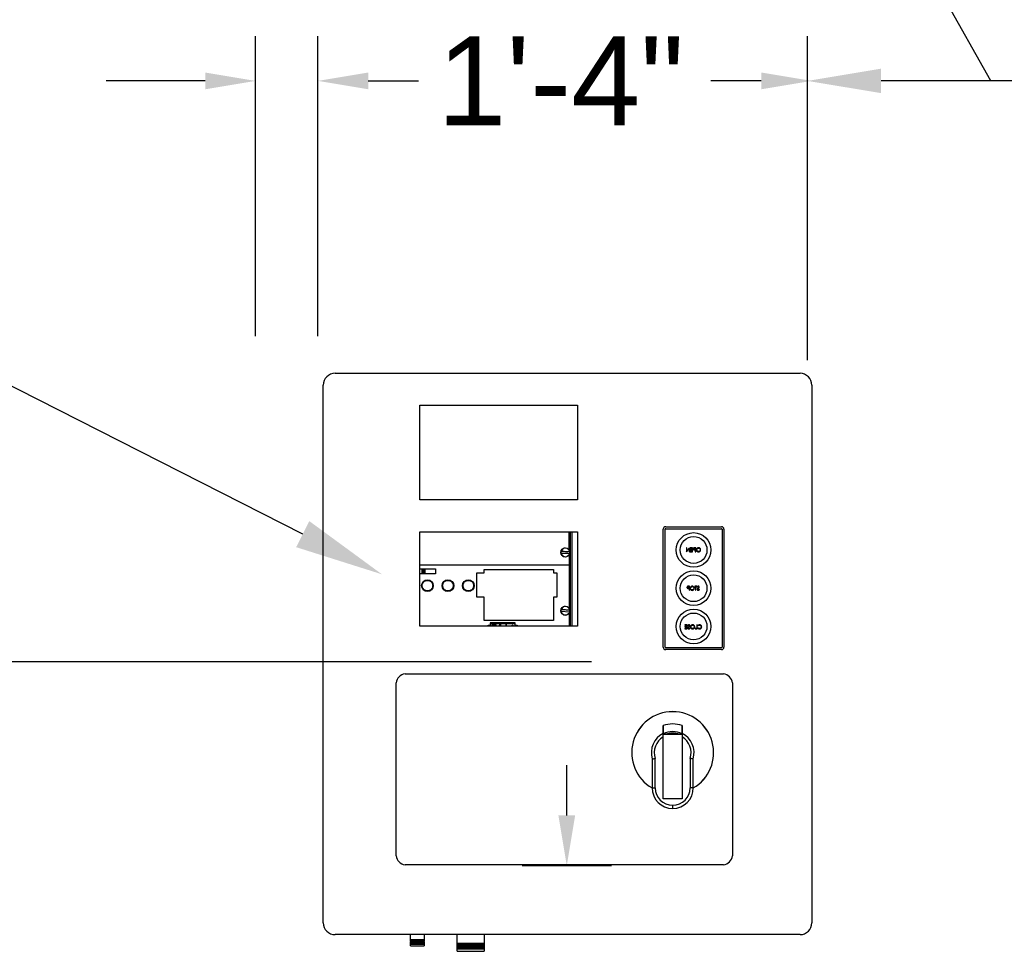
# Model space of a CAD drawing. Header units: inches. Extents: x 144.9 to 238.4, y 214.8 to 247.7.
# Tile 81 of 256: x 151.8 to 152.9, y 241.7 to 242.7. Entities that reach past the tile are written whole.
import ezdxf
from ezdxf import colors
from ezdxf.entities.mleader import LeaderData, LeaderLine
from ezdxf.math import Vec2, Vec3

# ---------------------------------------------------------------- set-up
doc = ezdxf.new("R2010")
doc.units = ezdxf.units.IN
doc.header["$LTSCALE"] = 0.25
doc.header["$MEASUREMENT"] = 0
doc.layers.add('ANNOTATIONS', color=1, linetype='Continuous')
doc.layers.add('MOTOR LH', color=7, linetype='Continuous')
doc.styles.add('ARIAL', font='arial.ttf', dxfattribs={"height": 0.09375})
doc.styles.add('ROMANS', font='Romans', dxfattribs={"height": 0.09375})
doc.styles.get("Standard").update_dxf_attribs({"font": 'romans.shx'})
doc.dimstyles.get("Standard").update_dxf_attribs({"dimscale": 60, "dimtxt": 0.0833, "dimasz": 0.0833, "dimexe": 0.0833, "dimexo": 0.04, "dimgap": 0.09, "dimtad": 0, "dimtih": 1, "dimtoh": 1, "dimdec": 4, "dimzin": 1, "dimdsep": 46, "dimlunit": 4, "dimtxsty": 'Standard', "dimcen": 0.09, "dimclrt": 150, "dimadec": 4, "dimazin": 2, "dimtfac": 1, "dimtdec": 0, "dimtofl": 0, "dimtmove": 0, "dimatfit": 3, "dimfxl": 1, "dimtolj": 1, "dimtzin": 0, "dimlwd": -1, "dimlwe": -1, "dimarcsym": 1})

msp = doc.modelspace()

# ---------------------------------------------------------------- linework, layer by layer
at = {"layer": 'ANNOTATIONS'}
for p, q in [((152.07242, 242.35244), (152.07242, 242.66913)), ((152.1381, 242.35244), (152.1381, 242.66913)), ((152.65535, 242.32733), (152.65535, 242.66913)), ((152.01928, 242.622), (151.91468, 242.622)), ((152.19154, 242.622), (152.24468, 242.622)), ((152.60644, 242.622), (152.5533, 242.622)), ((152.96506, 242.622), (152.73302, 242.622)), ((152.42725, 242.0088), (151.3763, 242.0088)), ((152.40109, 241.84655), (152.40109, 241.89969)), ((152.44823, 241.79341), (152.35396, 241.79341))]:
    msp.add_line(p, q, dxfattribs=at)
for points in [[(152.01928, 242.63086), (152.01928, 242.61315), (152.07242, 242.622)], [(152.19154, 242.63086), (152.19154, 242.61315), (152.1384, 242.622)], [(152.60644, 242.63086), (152.60644, 242.61315), (152.65958, 242.622)], [(152.73302, 242.60906), (152.73302, 242.63495), (152.65535, 242.622)], [(152.40995, 241.84655), (152.39224, 241.84655), (152.40109, 241.79341)]]:
    msp.add_solid(points, dxfattribs=at)
at = {"layer": 'MOTOR LH'}
for p, q in [((152.15647, 242.31327), (152.6474, 242.31327)), ((152.14399, 241.7332), (152.14399, 242.30079)), ((152.65988, 242.30079), (152.65988, 241.7332)), ((152.24605, 242.17974), (152.24605, 242.27956)), ((152.24605, 242.27956), (152.41241, 242.27956)), ((152.41241, 242.27956), (152.41241, 242.17974)), ((152.41241, 242.17974), (152.24605, 242.17974)), ((152.24605, 242.04647), (152.24605, 242.14602)), ((152.24605, 242.14602), (152.41241, 242.14602)), ((152.40356, 242.12698), (152.40356, 242.14602)), ((152.40362, 242.14602), (152.40362, 242.12688)), ((152.40428, 242.12546), (152.40428, 242.14602)), ((152.40467, 242.04647), (152.40467, 242.14602)), ((152.40506, 242.04647), (152.40506, 242.14602)), ((152.4069, 242.04647), (152.4069, 242.14602)), ((152.41241, 242.14602), (152.41241, 242.04647)), ((152.50293, 242.02419), (152.50293, 242.14863)), ((152.50492, 242.02419), (152.50492, 242.14863)), ((152.50555, 242.15125), (152.56449, 242.15125)), ((152.50555, 242.14925), (152.56449, 242.14925)), ((152.56512, 242.14863), (152.56512, 242.02419)), ((152.56711, 242.14863), (152.56711, 242.02419)), ((152.40356, 242.12138), (152.40356, 242.06541)), ((152.40362, 242.12147), (152.40362, 242.06531)), ((152.40428, 242.0639), (152.40428, 242.12289)), ((152.52752, 242.12907), (152.52752, 242.12491)), ((152.52789, 242.12907), (152.52752, 242.12907)), ((152.52752, 242.12491), (152.5276, 242.12491)), ((152.5276, 242.12491), (152.53034, 242.12818)), ((152.52789, 242.1258), (152.52789, 242.12907)), ((152.53064, 242.12907), (152.52789, 242.1258)), ((152.53034, 242.12818), (152.53034, 242.12491)), ((152.53034, 242.12491), (152.53072, 242.12491)), ((152.53072, 242.12907), (152.53064, 242.12907)), ((152.53072, 242.12491), (152.53072, 242.12907)), ((152.53146, 242.12907), (152.53146, 242.12865)), ((152.53381, 242.12907), (152.53146, 242.12907)), ((152.53146, 242.12865), (152.53344, 242.12865)), ((152.53146, 242.12737), (152.53146, 242.12694)), ((152.53344, 242.12737), (152.53146, 242.12737)), ((152.53146, 242.12694), (152.53344, 242.12694)), ((152.53146, 242.12534), (152.53146, 242.12491)), ((152.53344, 242.12534), (152.53146, 242.12534)), ((152.53146, 242.12491), (152.53381, 242.12491)), ((152.53344, 242.12865), (152.53344, 242.12737)), ((152.53344, 242.12694), (152.53344, 242.12534)), ((152.53381, 242.12491), (152.53381, 242.12907)), ((152.53609, 242.12865), (152.53685, 242.12865)), ((152.53685, 242.12726), (152.53612, 242.12725)), ((152.53722, 242.12907), (152.53641, 242.12907)), ((152.53655, 242.12683), (152.53685, 242.12683)), ((152.53685, 242.12865), (152.53685, 242.12726)), ((152.53685, 242.12683), (152.53685, 242.12491)), ((152.53685, 242.12491), (152.53722, 242.12491)), ((152.53722, 242.12491), (152.53722, 242.12907)), ((152.24605, 242.11108), (152.40356, 242.11108)), ((152.24605, 242.10676), (152.26257, 242.10676)), ((152.26257, 242.10152), (152.24605, 242.10152)), ((152.24794, 242.10676), (152.24794, 242.10152)), ((152.24846, 242.10676), (152.24846, 242.10152)), ((152.24943, 242.10152), (152.24943, 242.10676)), ((152.24959, 242.10676), (152.24959, 242.10152)), ((152.24996, 242.10152), (152.24996, 242.10676)), ((152.25011, 242.10676), (152.25011, 242.10152)), ((152.25108, 242.10152), (152.25108, 242.10676)), ((152.2516, 242.10152), (152.2516, 242.10676)), ((152.26257, 242.10676), (152.26257, 242.10152)), ((152.30627, 242.07702), (152.30627, 242.10256)), ((152.30627, 242.10256), (152.31383, 242.10256)), ((152.31383, 242.10602), (152.38718, 242.10602)), ((152.31383, 242.10256), (152.31383, 242.10602)), ((152.38718, 242.10602), (152.38718, 242.10256)), ((152.38718, 242.10256), (152.39056, 242.10256)), ((152.39056, 242.10256), (152.39056, 242.07702)), ((152.52945, 242.08801), (152.53021, 242.08801)), ((152.53021, 242.08662), (152.52948, 242.08661)), ((152.53058, 242.08844), (152.52977, 242.08844)), ((152.52991, 242.0862), (152.53021, 242.0862)), ((152.53021, 242.08801), (152.53021, 242.08662)), ((152.53021, 242.0862), (152.53021, 242.08428)), ((152.53021, 242.08428), (152.53058, 242.08428)), ((152.53058, 242.08428), (152.53058, 242.08844)), ((152.53623, 242.08844), (152.53623, 242.08801)), ((152.53842, 242.08844), (152.53623, 242.08844)), ((152.53623, 242.08801), (152.53714, 242.08801)), ((152.53714, 242.08801), (152.53714, 242.08428)), ((152.53714, 242.08428), (152.53751, 242.08428)), ((152.53751, 242.08801), (152.53842, 242.08801)), ((152.53751, 242.08428), (152.53751, 242.08801)), ((152.53842, 242.08801), (152.53842, 242.08844)), ((152.53885, 242.08784), (152.53918, 242.08758)), ((152.54125, 242.08508), (152.54089, 242.08529)), ((152.31383, 242.07702), (152.30627, 242.07702)), ((152.31383, 242.05231), (152.31383, 242.07702)), ((152.39056, 242.07702), (152.38718, 242.07702)), ((152.38718, 242.07702), (152.38718, 242.05231)), ((152.395, 242.06204), (152.40418, 242.06159)), ((152.40356, 242.05981), (152.40356, 242.04647)), ((152.40362, 242.05991), (152.40362, 242.04647)), ((152.40428, 242.04647), (152.40428, 242.06133)), ((152.38718, 242.05232), (152.31383, 242.05232)), ((152.38718, 242.05231), (152.31383, 242.05231)), ((152.32007, 242.0499), (152.32007, 242.04647)), ((152.34669, 242.0499), (152.32007, 242.0499)), ((152.32007, 242.04967), (152.34669, 242.04967)), ((152.32007, 242.04928), (152.34669, 242.04928)), ((152.32136, 242.0499), (152.32136, 242.05017)), ((152.32136, 242.05017), (152.34559, 242.05017)), ((152.34559, 242.05017), (152.34559, 242.0499)), ((152.34669, 242.04647), (152.34669, 242.0499)), ((152.34965, 242.05232), (152.34965, 242.05231)), ((152.35031, 242.05232), (152.35031, 242.05231)), ((152.35555, 242.05231), (152.35555, 242.05232)), ((152.3562, 242.05231), (152.3562, 242.05232)), ((152.38274, 242.05232), (152.38274, 242.05231)), ((152.38325, 242.05232), (152.38325, 242.05231)), ((152.38422, 242.05231), (152.38422, 242.05232)), ((152.38438, 242.05232), (152.38438, 242.05231)), ((152.38475, 242.05231), (152.38475, 242.05232)), ((152.3849, 242.05232), (152.3849, 242.05231)), ((152.38587, 242.05231), (152.38587, 242.05232)), ((152.38639, 242.05231), (152.38639, 242.05232)), ((152.41241, 242.04647), (152.24605, 242.04647)), ((152.31808, 242.04755), (152.32007, 242.04755)), ((152.31808, 242.04647), (152.31808, 242.04755)), ((152.32041, 242.04806), (152.32108, 242.04647)), ((152.32071, 242.04806), (152.32041, 242.04806)), ((152.32138, 242.04647), (152.32071, 242.04806)), ((152.32279, 242.04806), (152.32212, 242.04647)), ((152.32242, 242.04647), (152.32309, 242.04806)), ((152.32309, 242.04806), (152.32279, 242.04806)), ((152.33083, 242.04774), (152.33121, 242.04774)), ((152.33149, 242.04806), (152.33088, 242.04806)), ((152.33121, 242.04674), (152.33102, 242.04674)), ((152.33121, 242.04774), (152.33121, 242.04674)), ((152.33149, 242.04647), (152.33149, 242.04806)), ((152.33709, 242.04806), (152.33635, 242.04647)), ((152.33666, 242.04647), (152.33711, 242.04746)), ((152.33713, 242.04806), (152.33709, 242.04806)), ((152.33711, 242.04746), (152.33758, 242.04647)), ((152.33788, 242.04647), (152.33713, 242.04806)), ((152.34264, 242.04662), (152.34264, 242.04647)), ((152.34356, 242.04662), (152.34264, 242.04662)), ((152.34356, 242.04754), (152.34356, 242.04662)), ((152.34384, 242.04754), (152.34356, 242.04754)), ((152.34384, 242.04662), (152.34384, 242.04754)), ((152.34476, 242.04662), (152.34384, 242.04662)), ((152.34476, 242.04647), (152.34476, 242.04662)), ((152.34669, 242.04755), (152.34887, 242.04755)), ((152.34887, 242.04755), (152.34887, 242.04647)), ((152.52576, 242.04769), (152.52576, 242.04727)), ((152.5281, 242.04769), (152.52576, 242.04769)), ((152.52576, 242.04727), (152.52773, 242.04727)), ((152.52576, 242.04599), (152.52576, 242.04556)), ((152.52773, 242.04599), (152.52576, 242.04599)), ((152.52576, 242.04556), (152.52773, 242.04556)), ((152.52576, 242.04396), (152.52576, 242.04354)), ((152.52773, 242.04396), (152.52576, 242.04396)), ((152.52576, 242.04354), (152.5281, 242.04354)), ((152.52773, 242.04727), (152.52773, 242.04599)), ((152.52773, 242.04556), (152.52773, 242.04396)), ((152.5281, 242.04354), (152.5281, 242.04769)), ((152.52901, 242.0471), (152.52935, 242.04684)), ((152.53141, 242.04434), (152.53106, 242.04455)), ((152.53669, 242.04396), (152.53669, 242.04354)), ((152.53829, 242.04396), (152.53669, 242.04396)), ((152.53669, 242.04354), (152.53866, 242.04354)), ((152.53829, 242.04769), (152.53829, 242.04396)), ((152.53866, 242.04769), (152.53829, 242.04769)), ((152.53866, 242.04354), (152.53866, 242.04769)), ((152.53951, 242.04693), (152.53984, 242.04668)), ((152.53984, 242.04455), (152.53951, 242.0443)), ((152.56449, 242.02356), (152.50555, 242.02356)), ((152.56449, 242.02157), (152.50555, 242.02157)), ((152.2208, 241.80388), (152.2208, 241.98655)), ((152.23028, 241.99603), (152.56667, 241.99603)), ((152.57615, 241.98655), (152.57615, 241.80388)), ((152.50294, 241.86388), (152.50294, 241.9322)), ((152.50294, 241.9322), (152.52291, 241.9322)), ((152.52291, 241.9322), (152.52291, 241.86388)), ((152.49116, 241.90549), (152.49116, 241.87568)), ((152.49448, 241.87568), (152.49448, 241.9067)), ((152.53138, 241.9067), (152.53138, 241.87568)), ((152.5347, 241.87568), (152.5347, 241.90549)), ((152.49116, 241.87568), (152.49448, 241.87568)), ((152.5347, 241.87568), (152.53138, 241.87568)), ((152.52291, 241.86388), (152.50294, 241.86388)), ((152.51292, 241.8539), (152.51293, 241.85723)), ((152.56667, 241.7944), (152.23028, 241.7944)), ((152.6474, 241.72072), (152.15647, 241.72072)), ((152.23602, 241.71525), (152.23602, 241.72072)), ((152.25066, 241.72072), (152.25066, 241.71525)), ((152.28536, 241.71159), (152.28536, 241.72072)), ((152.31398, 241.72072), (152.31398, 241.71159)), ((152.23569, 241.71506), (152.23602, 241.71525)), ((152.23602, 241.71487), (152.23569, 241.71506)), ((152.25099, 241.71506), (152.23569, 241.71506)), ((152.23569, 241.7144), (152.23602, 241.71459)), ((152.23602, 241.7142), (152.23569, 241.7144)), ((152.25099, 241.7144), (152.23569, 241.7144)), ((152.23569, 241.71373), (152.23602, 241.71392)), ((152.23602, 241.71354), (152.23569, 241.71373)), ((152.25099, 241.71373), (152.23569, 241.71373)), ((152.23569, 241.71307), (152.23602, 241.71326)), ((152.23602, 241.71287), (152.23569, 241.71307)), ((152.25099, 241.71307), (152.23569, 241.71307)), ((152.23569, 241.7124), (152.23602, 241.71259)), ((152.23602, 241.71221), (152.23569, 241.7124)), ((152.25099, 241.7124), (152.23569, 241.7124)), ((152.23569, 241.71173), (152.23602, 241.71193)), ((152.23602, 241.71154), (152.23569, 241.71173)), ((152.25099, 241.71173), (152.23569, 241.71173)), ((152.23569, 241.71107), (152.23602, 241.71126)), ((152.23602, 241.71088), (152.23569, 241.71107)), ((152.25099, 241.71107), (152.23569, 241.71107)), ((152.23569, 241.7104), (152.23602, 241.7106)), ((152.23602, 241.71021), (152.23569, 241.7104)), ((152.25099, 241.7104), (152.23569, 241.7104)), ((152.25066, 241.71525), (152.23602, 241.71525)), ((152.23602, 241.71459), (152.23602, 241.71487)), ((152.25066, 241.71487), (152.23602, 241.71487)), ((152.25066, 241.71459), (152.23602, 241.71459)), ((152.23602, 241.71392), (152.23602, 241.7142)), ((152.25066, 241.7142), (152.23602, 241.7142)), ((152.25066, 241.71392), (152.23602, 241.71392)), ((152.23602, 241.71326), (152.23602, 241.71354)), ((152.25066, 241.71354), (152.23602, 241.71354)), ((152.25066, 241.71326), (152.23602, 241.71326)), ((152.23602, 241.71259), (152.23602, 241.71287)), ((152.25066, 241.71287), (152.23602, 241.71287)), ((152.25066, 241.71259), (152.23602, 241.71259)), ((152.23602, 241.71193), (152.23602, 241.71221)), ((152.25066, 241.71221), (152.23602, 241.71221)), ((152.25066, 241.71193), (152.23602, 241.71193)), ((152.23602, 241.71126), (152.23602, 241.71154)), ((152.25066, 241.71154), (152.23602, 241.71154)), ((152.25066, 241.71126), (152.23602, 241.71126)), ((152.23602, 241.7106), (152.23602, 241.71088)), ((152.25066, 241.71088), (152.23602, 241.71088)), ((152.25066, 241.7106), (152.23602, 241.7106)), ((152.23602, 241.70874), (152.23602, 241.71021)), ((152.25066, 241.71021), (152.23602, 241.71021)), ((152.23602, 241.70874), (152.25066, 241.70874)), ((152.25066, 241.71525), (152.25099, 241.71506)), ((152.25099, 241.71506), (152.25066, 241.71487)), ((152.25066, 241.71487), (152.25066, 241.71459)), ((152.25066, 241.71459), (152.25099, 241.7144)), ((152.25099, 241.7144), (152.25066, 241.7142)), ((152.25066, 241.7142), (152.25066, 241.71392)), ((152.25066, 241.71392), (152.25099, 241.71373)), ((152.25099, 241.71373), (152.25066, 241.71354)), ((152.25066, 241.71354), (152.25066, 241.71326)), ((152.25066, 241.71326), (152.25099, 241.71307)), ((152.25099, 241.71307), (152.25066, 241.71287)), ((152.25066, 241.71287), (152.25066, 241.71259)), ((152.25066, 241.71259), (152.25099, 241.7124)), ((152.25099, 241.7124), (152.25066, 241.71221)), ((152.25066, 241.71221), (152.25066, 241.71193)), ((152.25066, 241.71193), (152.25099, 241.71173)), ((152.25099, 241.71173), (152.25066, 241.71154)), ((152.25066, 241.71154), (152.25066, 241.71126)), ((152.25066, 241.71126), (152.25099, 241.71107)), ((152.25099, 241.71107), (152.25066, 241.71088)), ((152.25066, 241.71088), (152.25066, 241.7106)), ((152.25066, 241.7106), (152.25099, 241.7104)), ((152.25099, 241.7104), (152.25066, 241.71021)), ((152.25066, 241.71021), (152.25066, 241.70874)), ((152.28503, 241.7114), (152.28536, 241.71159)), ((152.28536, 241.71121), (152.28503, 241.7114)), ((152.31431, 241.7114), (152.28503, 241.7114)), ((152.28503, 241.71057), (152.28536, 241.71076)), ((152.28536, 241.71038), (152.28503, 241.71057)), ((152.31431, 241.71057), (152.28503, 241.71057)), ((152.28503, 241.70974), (152.28536, 241.70993)), ((152.28536, 241.70955), (152.28503, 241.70974)), ((152.31431, 241.70974), (152.28503, 241.70974)), ((152.28503, 241.70891), (152.28536, 241.7091)), ((152.28536, 241.70871), (152.28503, 241.70891)), ((152.31431, 241.70891), (152.28503, 241.70891)), ((152.28503, 241.70807), (152.28536, 241.70827)), ((152.28536, 241.70788), (152.28503, 241.70807)), ((152.31431, 241.70807), (152.28503, 241.70807)), ((152.28503, 241.70724), (152.28536, 241.70744)), ((152.28536, 241.70705), (152.28503, 241.70724)), ((152.31431, 241.70724), (152.28503, 241.70724)), ((152.28503, 241.70641), (152.28536, 241.7066)), ((152.28536, 241.70622), (152.28503, 241.70641)), ((152.31431, 241.70641), (152.28503, 241.70641)), ((152.28503, 241.70558), (152.28536, 241.70577)), ((152.28536, 241.70539), (152.28503, 241.70558)), ((152.31431, 241.70558), (152.28503, 241.70558)), ((152.28536, 241.71159), (152.31398, 241.71159)), ((152.28536, 241.71076), (152.28536, 241.71121)), ((152.31398, 241.71121), (152.28536, 241.71121)), ((152.28536, 241.71076), (152.31398, 241.71076)), ((152.28536, 241.70993), (152.28536, 241.71038)), ((152.31398, 241.71038), (152.28536, 241.71038)), ((152.28536, 241.70993), (152.31398, 241.70993)), ((152.28536, 241.7091), (152.28536, 241.70955)), ((152.31398, 241.70955), (152.28536, 241.70955)), ((152.28536, 241.7091), (152.31398, 241.7091)), ((152.28536, 241.70827), (152.28536, 241.70871)), ((152.31398, 241.70871), (152.28536, 241.70871)), ((152.28536, 241.70827), (152.31398, 241.70827)), ((152.28536, 241.70744), (152.28536, 241.70788)), ((152.31398, 241.70788), (152.28536, 241.70788)), ((152.28536, 241.70744), (152.31398, 241.70744)), ((152.28536, 241.7066), (152.28536, 241.70705)), ((152.31398, 241.70705), (152.28536, 241.70705)), ((152.28536, 241.7066), (152.31398, 241.7066)), ((152.28536, 241.70577), (152.28536, 241.70622)), ((152.31398, 241.70622), (152.28536, 241.70622)), ((152.28536, 241.70577), (152.31398, 241.70577)), ((152.28536, 241.70308), (152.28536, 241.70539)), ((152.31398, 241.70539), (152.28536, 241.70539)), ((152.31398, 241.71159), (152.31431, 241.7114)), ((152.31431, 241.7114), (152.31398, 241.71121)), ((152.31398, 241.71121), (152.31398, 241.71076)), ((152.31398, 241.71076), (152.31431, 241.71057)), ((152.31431, 241.71057), (152.31398, 241.71038)), ((152.31398, 241.71038), (152.31398, 241.70993)), ((152.31398, 241.70993), (152.31431, 241.70974)), ((152.31431, 241.70974), (152.31398, 241.70955)), ((152.31398, 241.70955), (152.31398, 241.7091)), ((152.31398, 241.7091), (152.31431, 241.70891)), ((152.31431, 241.70891), (152.31398, 241.70871)), ((152.31398, 241.70871), (152.31398, 241.70827)), ((152.31398, 241.70827), (152.31431, 241.70807)), ((152.31431, 241.70807), (152.31398, 241.70788)), ((152.31398, 241.70788), (152.31398, 241.70744)), ((152.31398, 241.70744), (152.31431, 241.70724)), ((152.31431, 241.70724), (152.31398, 241.70705)), ((152.31398, 241.70705), (152.31398, 241.7066)), ((152.31398, 241.7066), (152.31431, 241.70641)), ((152.31431, 241.70641), (152.31398, 241.70622)), ((152.31398, 241.70622), (152.31398, 241.70577)), ((152.31398, 241.70577), (152.31431, 241.70558)), ((152.31431, 241.70558), (152.31398, 241.70539)), ((152.31398, 241.70539), (152.31398, 241.70308)), ((152.28536, 241.70308), (152.31398, 241.70308))]:
    msp.add_line(p, q, dxfattribs=at)
at = {"layer": 'MOTOR LH', "flags": 128}
for points in [[(152.395, 242.1236), (152.3961, 242.12355), (152.39724, 242.12349), (152.3984, 242.12344), (152.39959, 242.12338), (152.40077, 242.12332), (152.40194, 242.12327), (152.40308, 242.12321), (152.40418, 242.12316)], [(152.40426, 242.12475), (152.40316, 242.12481), (152.40202, 242.12486), (152.40085, 242.12492), (152.39967, 242.12497), (152.39848, 242.12503), (152.39731, 242.12509), (152.39617, 242.12514), (152.39508, 242.1252)], [(152.40426, 242.06319), (152.40316, 242.06324), (152.40202, 242.06329), (152.40085, 242.06335), (152.39967, 242.06341), (152.39848, 242.06347), (152.39731, 242.06352), (152.39617, 242.06358), (152.39508, 242.06363)]]:
    msp.add_lwpolyline(points, dxfattribs=at)
at = {"layer": 'MOTOR LH'}
for centre, radius in [((152.53502, 242.12677), 0.0183), ((152.53502, 242.12677), 0.01414), ((152.39963, 242.12418), 0.00482), ((152.53502, 242.08641), 0.0183), ((152.53502, 242.08641), 0.01414), ((152.25396, 242.08914), 0.00622), ((152.27558, 242.08914), 0.00622), ((152.29719, 242.08914), 0.00622), ((152.39963, 242.06261), 0.00482), ((152.53502, 242.04604), 0.0183), ((152.53502, 242.04604), 0.01414)]:
    msp.add_circle(centre, radius, dxfattribs=at)
for centre, radius, start, end in [((152.15647, 242.30079), 0.01248, 90, 180), ((152.6474, 242.30079), 0.01248, 0, 90), ((152.50555, 242.14863), 0.00262, 90, 180), ((152.50555, 242.14863), 0.000624, 90, 180), ((152.56449, 242.14863), 0.00262, 0, 90), ((152.56449, 242.14863), 0.000624, 0, 90), ((152.39963, 242.12418), 0.00473, 167.49357, 186.95106), ((152.39963, 242.12418), 0.00466, 187.07983, 347.36481), ((152.39963, 242.12418), 0.00466, 7.07983, 167.36481), ((152.39963, 242.12418), 0.00473, 347.49357, 6.95106), ((152.39963, 242.06261), 0.00473, 167.49357, 186.95106), ((152.39963, 242.06261), 0.00466, 187.07983, 347.36481), ((152.39963, 242.06261), 0.00466, 7.07983, 167.36481), ((152.39963, 242.06261), 0.00473, 347.49357, 6.95106), ((152.50555, 242.02419), 0.00262, 180, 270), ((152.50555, 242.02419), 0.000624, 180, 270), ((152.56449, 242.02419), 0.000624, 270, 0), ((152.56449, 242.02419), 0.00262, 270, 0), ((152.23178, 241.98505), 0.01108, 97.7581, 172.2419), ((152.56517, 241.98505), 0.01108, 7.7581, 82.2419), ((152.51293, 241.91285), 0.04323, 300.24247, 239.75749), ((152.51293, 241.91285), 0.04322, 300.24804, 239.75194), ((152.51293, 241.91285), 0.03025, 70.7446, 109.279), ((152.51293, 241.91285), 0.02217, 63.25995, 116.77409), ((152.51293, 241.91285), 0.02257, 116.2649, 197.09777), ((152.51293, 241.91285), 0.01944, 120.90941, 198.43237), ((152.51293, 241.91285), 0.02061, 69.85267, 110.14733), ((152.51293, 241.91285), 0.02257, 342.90223, 63.76839), ((152.51293, 241.91285), 0.01944, 341.56763, 59.13097), ((152.51293, 241.87568), 0.02178, 180, 269.97432), ((152.51293, 241.87568), 0.01845, 180, 269.97432), ((152.51292, 241.87568), 0.02178, 270, 0), ((152.51292, 241.87568), 0.01845, 270.00463, 0), ((152.23178, 241.80538), 0.01108, 187.7581, 262.2419), ((152.56517, 241.80538), 0.01108, 277.7581, 352.2419), ((152.15647, 241.7332), 0.01248, 180, 270), ((152.6474, 241.7332), 0.01248, 270, 0)]:
    msp.add_arc(centre, radius, start, end, dxfattribs=at)
for points, knots in [([(152.53546, 242.12901), (152.53533, 242.12897), (152.53508, 242.12887), (152.53482, 242.12859), (152.53468, 242.12827), (152.53467, 242.12806), (152.53466, 242.12796)], [0, 0, 0, 0, 0.279707, 0.5593748, 0.7795026, 1, 1, 1, 1]), ([(152.53466, 242.12796), (152.53467, 242.12782), (152.53469, 242.12755), (152.5349, 242.12721), (152.53519, 242.127), (152.53539, 242.12693), (152.53549, 242.1269)], [0, 0, 0, 0, 0.2800999, 0.5593276, 0.7794584, 1, 1, 1, 1]), ([(152.53504, 242.12796), (152.53506, 242.12808), (152.53508, 242.12825), (152.53524, 242.12844), (152.53553, 242.12865), (152.53584, 242.12865), (152.53609, 242.12865)], [0, 0, 0, 0, 0.2489628, 0.3747297, 0.5003786, 1, 1, 1, 1]), ([(152.53612, 242.12725), (152.53587, 242.12725), (152.53555, 242.12725), (152.53524, 242.12746), (152.53508, 242.12765), (152.53506, 242.12783), (152.53504, 242.12796)], [0, 0, 0, 0, 0.4997189, 0.6253482, 0.7510784, 1, 1, 1, 1]), ([(152.53641, 242.12907), (152.53623, 242.12907), (152.53591, 242.12907), (152.5356, 242.12903), (152.53546, 242.12901)], [0, 0, 0, 0, 0.56031203, 1, 1, 1, 1]), ([(152.53549, 242.1269), (152.53569, 242.12688), (152.53604, 242.12683), (152.5364, 242.12683), (152.53655, 242.12683)], [0, 0, 0, 0, 0.5596968, 1, 1, 1, 1]), ([(152.54029, 242.12918), (152.53996, 242.12915), (152.53931, 242.12908), (152.53858, 242.12849), (152.53814, 242.12776), (152.5381, 242.12725), (152.53808, 242.127)], [0, 0, 0, 0, 0.2797658, 0.559356, 0.7795697, 1, 1, 1, 1]), ([(152.53808, 242.127), (152.53811, 242.12667), (152.53819, 242.12603), (152.53878, 242.12531), (152.5395, 242.12487), (152.54, 242.12483), (152.54026, 242.12481)], [0, 0, 0, 0, 0.2796319, 0.5593417, 0.779597, 1, 1, 1, 1]), ([(152.53845, 242.127), (152.53848, 242.12726), (152.53855, 242.12779), (152.53905, 242.12836), (152.53965, 242.12869), (152.54006, 242.12873), (152.54027, 242.12875)], [0, 0, 0, 0, 0.2794631, 0.5588709, 0.7795149, 1, 1, 1, 1]), ([(152.54027, 242.12523), (152.54001, 242.12526), (152.53948, 242.12532), (152.53887, 242.12578), (152.53851, 242.12637), (152.53847, 242.12679), (152.53845, 242.127)], [0, 0, 0, 0, 0.2798308, 0.5593888, 0.7796497, 1, 1, 1, 1]), ([(152.54026, 242.12481), (152.54058, 242.12484), (152.54122, 242.12491), (152.54194, 242.1255), (152.54238, 242.12622), (152.54243, 242.12672), (152.54245, 242.12698)], [0, 0, 0, 0, 0.279663, 0.5593532, 0.7796358, 1, 1, 1, 1]), ([(152.54027, 242.12875), (152.54053, 242.12872), (152.54106, 242.12865), (152.54166, 242.12819), (152.54202, 242.1276), (152.54206, 242.12718), (152.54208, 242.12698)], [0, 0, 0, 0, 0.2796275, 0.5593508, 0.7796323, 1, 1, 1, 1]), ([(152.54208, 242.12698), (152.54204, 242.12671), (152.54198, 242.12619), (152.54148, 242.12563), (152.54089, 242.12528), (152.54048, 242.12525), (152.54027, 242.12523)], [0, 0, 0, 0, 0.2794171, 0.5590784, 0.7794776, 1, 1, 1, 1]), ([(152.54245, 242.12698), (152.54241, 242.1273), (152.54233, 242.12794), (152.54176, 242.12867), (152.54105, 242.1291), (152.54054, 242.12915), (152.54029, 242.12918)], [0, 0, 0, 0, 0.2797309, 0.5593263, 0.7796803, 1, 1, 1, 1]), ([(152.24839, 242.08914), (152.24847, 242.08844), (152.24858, 242.08736), (152.24928, 242.08606), (152.25, 242.08517), (152.25089, 242.08445), (152.25218, 242.08378), (152.25396, 242.08343), (152.25574, 242.08378), (152.25704, 242.08445), (152.25793, 242.08517), (152.25865, 242.08606), (152.25932, 242.08736), (152.25966, 242.08914), (152.25932, 242.09091), (152.25865, 242.09221), (152.25793, 242.0931), (152.25704, 242.09382), (152.25574, 242.0945), (152.25396, 242.09484), (152.25218, 242.0945), (152.25089, 242.09382), (152.25, 242.0931), (152.24928, 242.09221), (152.24858, 242.09091), (152.24847, 242.08984), (152.24839, 242.08914)], [0, 0, 0, 0, 0.059864, 0.0920901, 0.1250002, 0.1579098, 0.1901354, 0.25, 0.309864, 0.3420901, 0.3749998, 0.4079095, 0.4401356, 0.4999996, 0.5598642, 0.5920898, 0.6249994, 0.6579095, 0.6901356, 0.7499996, 0.8098642, 0.8420898, 0.8749998, 0.9079098, 0.9401354, 1, 1, 1, 1]), ([(152.27001, 242.08914), (152.27008, 242.08844), (152.2702, 242.08736), (152.27089, 242.08606), (152.27161, 242.08517), (152.2725, 242.08445), (152.2738, 242.08378), (152.27558, 242.08343), (152.27735, 242.08378), (152.27865, 242.08445), (152.27954, 242.08517), (152.28026, 242.08606), (152.28094, 242.08736), (152.28128, 242.08914), (152.28094, 242.09091), (152.28026, 242.09221), (152.27954, 242.0931), (152.27865, 242.09382), (152.27735, 242.0945), (152.27558, 242.09484), (152.2738, 242.0945), (152.2725, 242.09382), (152.27161, 242.0931), (152.27089, 242.09221), (152.2702, 242.09091), (152.27008, 242.08984), (152.27001, 242.08914)], [0, 0, 0, 0, 0.0598641, 0.09209, 0.125, 0.1579097, 0.1901358, 0.2499998, 0.3098638, 0.3420899, 0.3749996, 0.4079096, 0.4401355, 0.4999996, 0.5598643, 0.5920896, 0.6249996, 0.6579097, 0.6901358, 0.7499998, 0.8098638, 0.8420899, 0.8749999, 0.90791, 0.9401353, 1, 1, 1, 1]), ([(152.29162, 242.08914), (152.2917, 242.08844), (152.29181, 242.08736), (152.29251, 242.08606), (152.29322, 242.08517), (152.29412, 242.08445), (152.29541, 242.08378), (152.29719, 242.08343), (152.29897, 242.08378), (152.30026, 242.08445), (152.30115, 242.08517), (152.30188, 242.08606), (152.30255, 242.08736), (152.30289, 242.08914), (152.30255, 242.09091), (152.30188, 242.09221), (152.30115, 242.0931), (152.30026, 242.09382), (152.29897, 242.0945), (152.29719, 242.09484), (152.29541, 242.0945), (152.29412, 242.09382), (152.29322, 242.0931), (152.29251, 242.09221), (152.29181, 242.09091), (152.2917, 242.08984), (152.29162, 242.08914)], [0, 0, 0, 0, 0.059864, 0.0920901, 0.1249998, 0.1579095, 0.1901356, 0.2499996, 0.3098642, 0.3420898, 0.3749995, 0.4079095, 0.4401355, 0.4999996, 0.5598642, 0.5920897, 0.6249997, 0.6579098, 0.6901354, 0.75, 0.809864, 0.8420901, 0.8750001, 0.9079098, 0.9401354, 1, 1, 1, 1]), ([(152.52882, 242.08837), (152.52869, 242.08833), (152.52844, 242.08824), (152.52818, 242.08795), (152.52804, 242.08763), (152.52803, 242.08742), (152.52802, 242.08732)], [0, 0, 0, 0, 0.27970407, 0.5593845, 0.7795145, 1, 1, 1, 1]), ([(152.52802, 242.08732), (152.52803, 242.08718), (152.52805, 242.08691), (152.52826, 242.08657), (152.52854, 242.08636), (152.52875, 242.0863), (152.52885, 242.08626)], [0, 0, 0, 0, 0.2800985, 0.5593248, 0.7794626, 1, 1, 1, 1]), ([(152.5284, 242.08732), (152.52841, 242.08744), (152.52844, 242.08762), (152.5286, 242.0878), (152.52889, 242.08801), (152.5292, 242.08801), (152.52945, 242.08801)], [0, 0, 0, 0, 0.24897489, 0.37473093, 0.50038246, 1, 1, 1, 1]), ([(152.52948, 242.08661), (152.52923, 242.08661), (152.52891, 242.08661), (152.5286, 242.08682), (152.52844, 242.08701), (152.52841, 242.08719), (152.5284, 242.08732)], [0, 0, 0, 0, 0.499724, 0.625347, 0.7510888, 1, 1, 1, 1]), ([(152.52977, 242.08844), (152.52959, 242.08844), (152.52927, 242.08844), (152.52896, 242.08839), (152.52882, 242.08837)], [0, 0, 0, 0, 0.5603143, 1, 1, 1, 1]), ([(152.52885, 242.08626), (152.52905, 242.08624), (152.5294, 242.08619), (152.52976, 242.0862), (152.52991, 242.0862)], [0, 0, 0, 0, 0.5596942, 1, 1, 1, 1]), ([(152.53365, 242.08854), (152.53332, 242.08851), (152.53267, 242.08844), (152.53194, 242.08785), (152.5315, 242.08712), (152.53146, 242.08661), (152.53144, 242.08636)], [0, 0, 0, 0, 0.2797677, 0.5593574, 0.7795699, 1, 1, 1, 1]), ([(152.53144, 242.08636), (152.53147, 242.08603), (152.53154, 242.08539), (152.53214, 242.08467), (152.53285, 242.08423), (152.53336, 242.08419), (152.53361, 242.08417)], [0, 0, 0, 0, 0.2796267, 0.5593423, 0.7795967, 1, 1, 1, 1]), ([(152.53181, 242.08636), (152.53184, 242.08662), (152.5319, 242.08715), (152.53241, 242.08772), (152.53301, 242.08805), (152.53342, 242.08809), (152.53363, 242.08812)], [0, 0, 0, 0, 0.2794695, 0.5588701, 0.7795183, 1, 1, 1, 1]), ([(152.53363, 242.0846), (152.53337, 242.08463), (152.53284, 242.08469), (152.53223, 242.08514), (152.53187, 242.08573), (152.53183, 242.08615), (152.53181, 242.08636)], [0, 0, 0, 0, 0.2798285, 0.5593874, 0.7796559, 1, 1, 1, 1]), ([(152.53361, 242.08417), (152.53394, 242.0842), (152.53458, 242.08428), (152.5353, 242.08486), (152.53574, 242.08558), (152.53579, 242.08608), (152.53581, 242.08634)], [0, 0, 0, 0, 0.2796641, 0.5593538, 0.7796361, 1, 1, 1, 1]), ([(152.53363, 242.08812), (152.53389, 242.08808), (152.53442, 242.08801), (152.53502, 242.08755), (152.53538, 242.08696), (152.53542, 242.08655), (152.53543, 242.08634)], [0, 0, 0, 0, 0.2796259, 0.5593459, 0.7796269, 1, 1, 1, 1]), ([(152.53543, 242.08634), (152.5354, 242.08608), (152.53534, 242.08555), (152.53484, 242.08499), (152.53425, 242.08465), (152.53384, 242.08461), (152.53363, 242.0846)], [0, 0, 0, 0, 0.2794118, 0.5590742, 0.779476, 1, 1, 1, 1]), ([(152.53581, 242.08634), (152.53577, 242.08666), (152.53569, 242.0873), (152.53512, 242.08803), (152.5344, 242.08847), (152.5339, 242.08852), (152.53365, 242.08854)], [0, 0, 0, 0, 0.2797307, 0.5593255, 0.7796808, 1, 1, 1, 1]), ([(152.53977, 242.08664), (152.53951, 242.08644), (152.53915, 242.08618), (152.53884, 242.08567), (152.53881, 242.08542), (152.53879, 242.08529)], [0, 0, 0, 0, 0.5601148, 0.7802789, 1, 1, 1, 1]), ([(152.53879, 242.08529), (152.53882, 242.08512), (152.53886, 242.08478), (152.5392, 242.08442), (152.53958, 242.0842), (152.53985, 242.08418), (152.53998, 242.08417)], [0, 0, 0, 0, 0.2791835, 0.5590838, 0.7794435, 1, 1, 1, 1]), ([(152.53995, 242.08854), (152.53983, 242.08853), (152.53957, 242.0885), (152.53917, 242.08826), (152.53897, 242.088), (152.53885, 242.08784)], [0, 0, 0, 0, 0.2797514, 0.5594993, 1, 1, 1, 1]), ([(152.53917, 242.0853), (152.53918, 242.08538), (152.5392, 242.08553), (152.53928, 242.08565), (152.53932, 242.08571)], [0, 0, 0, 0, 0.558992, 1, 1, 1, 1]), ([(152.53998, 242.0846), (152.53987, 242.08461), (152.53965, 242.08463), (152.53937, 242.0848), (152.5392, 242.08504), (152.53918, 242.08521), (152.53917, 242.0853)], [0, 0, 0, 0, 0.2802733, 0.5601451, 0.7801527, 1, 1, 1, 1]), ([(152.53918, 242.08758), (152.5393, 242.08773), (152.53947, 242.08794), (152.53977, 242.0881), (152.53992, 242.08811), (152.54, 242.08812)], [0, 0, 0, 0, 0.5598177, 0.7798497, 1, 1, 1, 1]), ([(152.53932, 242.08571), (152.53944, 242.08585), (152.53967, 242.08609), (152.53995, 242.08629), (152.54007, 242.08637)], [0, 0, 0, 0, 0.5594924, 1, 1, 1, 1]), ([(152.54033, 242.08705), (152.54023, 242.08697), (152.54005, 242.08683), (152.53986, 242.0867), (152.53977, 242.08664)], [0, 0, 0, 0, 0.5599086, 1, 1, 1, 1]), ([(152.54098, 242.08757), (152.54096, 242.08772), (152.54093, 242.08801), (152.54064, 242.08833), (152.5403, 242.08851), (152.54007, 242.08853), (152.53995, 242.08854)], [0, 0, 0, 0, 0.279549, 0.5587965, 0.779376, 1, 1, 1, 1]), ([(152.54089, 242.08529), (152.54077, 242.0851), (152.5406, 242.08483), (152.54025, 242.08462), (152.54007, 242.08461), (152.53998, 242.0846)], [0, 0, 0, 0, 0.5593242, 0.7797842, 1, 1, 1, 1]), ([(152.53998, 242.08417), (152.54014, 242.08418), (152.54044, 242.08422), (152.54092, 242.08453), (152.54112, 242.08487), (152.54125, 242.08508)], [0, 0, 0, 0, 0.2798786, 0.5596616, 1, 1, 1, 1]), ([(152.54, 242.08812), (152.54008, 242.08811), (152.54025, 242.0881), (152.54045, 242.08797), (152.54059, 242.08779), (152.5406, 242.08765), (152.54061, 242.08759)], [0, 0, 0, 0, 0.2802723, 0.55993, 0.779919, 1, 1, 1, 1]), ([(152.54007, 242.08637), (152.5402, 242.08647), (152.54044, 242.08664), (152.54065, 242.08685), (152.54075, 242.08694)], [0, 0, 0, 0, 0.5604046, 1, 1, 1, 1]), ([(152.54061, 242.08759), (152.5406, 242.08753), (152.54059, 242.08741), (152.5405, 242.08722), (152.5404, 242.08712), (152.54033, 242.08705)], [0, 0, 0, 0, 0.27994787, 0.55977488, 1, 1, 1, 1]), ([(152.54075, 242.08694), (152.54082, 242.08705), (152.54095, 242.08724), (152.54097, 242.08747), (152.54098, 242.08757)], [0, 0, 0, 0, 0.5598366, 1, 1, 1, 1]), ([(152.32515, 242.04814), (152.3249, 242.04812), (152.32442, 242.04807), (152.32387, 242.04762), (152.32354, 242.04708), (152.32351, 242.0467), (152.32349, 242.04651)], [0, 0, 0, 0, 0.2797685, 0.5593598, 0.7795723, 1, 1, 1, 1]), ([(152.32377, 242.04651), (152.32379, 242.0467), (152.32384, 242.0471), (152.32422, 242.04753), (152.32467, 242.04778), (152.32498, 242.04781), (152.32513, 242.04782)], [0, 0, 0, 0, 0.279464, 0.5588701, 0.7795128, 1, 1, 1, 1]), ([(152.32513, 242.04782), (152.32533, 242.0478), (152.32573, 242.04775), (152.32618, 242.0474), (152.32645, 242.04696), (152.32647, 242.04665), (152.32649, 242.04649)], [0, 0, 0, 0, 0.27962489, 0.55934971, 0.77962748, 1, 1, 1, 1]), ([(152.32677, 242.04649), (152.32674, 242.04673), (152.32668, 242.04721), (152.32626, 242.04776), (152.32572, 242.04809), (152.32534, 242.04812), (152.32515, 242.04814)], [0, 0, 0, 0, 0.2797299, 0.55932695, 0.77968116, 1, 1, 1, 1]), ([(152.33088, 242.04806), (152.33075, 242.04806), (152.33048, 242.04806), (152.33013, 242.0479), (152.32992, 242.0476), (152.3299, 242.0474), (152.32989, 242.04729)], [0, 0, 0, 0, 0.2813151, 0.5599241, 0.7799316, 1, 1, 1, 1]), ([(152.32989, 242.04729), (152.32989, 242.04722), (152.3299, 242.04707), (152.33001, 242.04682), (152.33016, 242.0467), (152.33025, 242.04663)], [0, 0, 0, 0, 0.2808676, 0.5615175, 1, 1, 1, 1]), ([(152.33025, 242.04663), (152.33015, 242.0466), (152.33004, 242.04656), (152.32996, 242.04648), (152.32996, 242.04647)], [0, 0, 0, 0, 0.9046821, 1, 1, 1, 1]), ([(152.33017, 242.04728), (152.33018, 242.04736), (152.33019, 242.04748), (152.33029, 242.0476), (152.33048, 242.04773), (152.33067, 242.04774), (152.33083, 242.04774)], [0, 0, 0, 0, 0.2492878, 0.3749238, 0.500647, 1, 1, 1, 1]), ([(152.33102, 242.04674), (152.33082, 242.04674), (152.33058, 242.04674), (152.33034, 242.0469), (152.33024, 242.04701), (152.33018, 242.04714), (152.33017, 242.04724), (152.33017, 242.04728)], [0, 0, 0, 0, 0.4986116, 0.6240096, 0.7494042, 0.8747378, 1, 1, 1, 1]), ([(152.52994, 242.0459), (152.52967, 242.0457), (152.52931, 242.04543), (152.529, 242.04493), (152.52897, 242.04468), (152.52896, 242.04455)], [0, 0, 0, 0, 0.5601148, 0.7802844, 1, 1, 1, 1]), ([(152.52896, 242.04455), (152.52898, 242.04438), (152.52903, 242.04404), (152.52936, 242.04368), (152.52974, 242.04346), (152.53001, 242.04344), (152.53014, 242.04343)], [0, 0, 0, 0, 0.279184, 0.5590848, 0.7794474, 1, 1, 1, 1]), ([(152.53012, 242.0478), (152.52999, 242.04779), (152.52973, 242.04776), (152.52933, 242.04752), (152.52913, 242.04726), (152.52901, 242.0471)], [0, 0, 0, 0, 0.2797485, 0.559503, 1, 1, 1, 1]), ([(152.52933, 242.04456), (152.52934, 242.04464), (152.52936, 242.04479), (152.52944, 242.04491), (152.52948, 242.04497)], [0, 0, 0, 0, 0.5589803, 1, 1, 1, 1]), ([(152.53014, 242.04386), (152.53003, 242.04387), (152.52981, 242.04389), (152.52954, 242.04406), (152.52936, 242.0443), (152.52934, 242.04447), (152.52933, 242.04456)], [0, 0, 0, 0, 0.2802772, 0.5601457, 0.7801519, 1, 1, 1, 1]), ([(152.52935, 242.04684), (152.52946, 242.04699), (152.52963, 242.0472), (152.52994, 242.04736), (152.53008, 242.04737), (152.53016, 242.04737)], [0, 0, 0, 0, 0.5598189, 0.7798499, 1, 1, 1, 1]), ([(152.52948, 242.04497), (152.52961, 242.04511), (152.52984, 242.04535), (152.53011, 242.04555), (152.53023, 242.04563)], [0, 0, 0, 0, 0.5594942, 1, 1, 1, 1]), ([(152.53049, 242.04631), (152.53039, 242.04623), (152.53021, 242.04609), (152.53002, 242.04596), (152.52994, 242.0459)], [0, 0, 0, 0, 0.5598979, 1, 1, 1, 1]), ([(152.53114, 242.04683), (152.53112, 242.04698), (152.53109, 242.04727), (152.5308, 242.04759), (152.53046, 242.04777), (152.53023, 242.04779), (152.53012, 242.0478)], [0, 0, 0, 0, 0.2795544, 0.5588012, 0.7793774, 1, 1, 1, 1]), ([(152.53106, 242.04455), (152.53093, 242.04436), (152.53076, 242.04409), (152.53041, 242.04388), (152.53023, 242.04386), (152.53014, 242.04386)], [0, 0, 0, 0, 0.5593189, 0.7797808, 1, 1, 1, 1]), ([(152.53014, 242.04343), (152.5303, 242.04344), (152.53061, 242.04347), (152.53108, 242.04379), (152.53128, 242.04413), (152.53141, 242.04434)], [0, 0, 0, 0, 0.2798804, 0.5596665, 1, 1, 1, 1]), ([(152.53016, 242.04737), (152.53024, 242.04737), (152.53041, 242.04735), (152.53061, 242.04723), (152.53075, 242.04705), (152.53076, 242.04691), (152.53077, 242.04685)], [0, 0, 0, 0, 0.2802765, 0.5599329, 0.779921, 1, 1, 1, 1]), ([(152.53023, 242.04563), (152.53036, 242.04573), (152.53061, 242.0459), (152.53082, 242.04611), (152.53091, 242.0462)], [0, 0, 0, 0, 0.5604147, 1, 1, 1, 1]), ([(152.53077, 242.04685), (152.53076, 242.04679), (152.53075, 242.04667), (152.53066, 242.04648), (152.53056, 242.04638), (152.53049, 242.04631)], [0, 0, 0, 0, 0.2799433, 0.5597769, 1, 1, 1, 1]), ([(152.53091, 242.0462), (152.53098, 242.04631), (152.53111, 242.0465), (152.53113, 242.04673), (152.53114, 242.04683)], [0, 0, 0, 0, 0.5598451, 1, 1, 1, 1]), ([(152.53405, 242.0478), (152.53372, 242.04777), (152.53307, 242.0477), (152.53234, 242.04711), (152.5319, 242.04638), (152.53186, 242.04587), (152.53183, 242.04562)], [0, 0, 0, 0, 0.2797671, 0.5593581, 0.7795717, 1, 1, 1, 1]), ([(152.53183, 242.04562), (152.53187, 242.04529), (152.53194, 242.04465), (152.53254, 242.04393), (152.53325, 242.04349), (152.53376, 242.04345), (152.53401, 242.04343)], [0, 0, 0, 0, 0.2796315, 0.5593441, 0.7795978, 1, 1, 1, 1]), ([(152.53221, 242.04562), (152.53224, 242.04588), (152.5323, 242.04641), (152.53281, 242.04698), (152.53341, 242.04731), (152.53382, 242.04735), (152.53403, 242.04737)], [0, 0, 0, 0, 0.2794698, 0.5588706, 0.7795158, 1, 1, 1, 1]), ([(152.53403, 242.04386), (152.53377, 242.04389), (152.53324, 242.04395), (152.53263, 242.0444), (152.53227, 242.04499), (152.53223, 242.04541), (152.53221, 242.04562)], [0, 0, 0, 0, 0.2798289, 0.5593875, 0.7796527, 1, 1, 1, 1]), ([(152.53401, 242.04343), (152.53434, 242.04346), (152.53498, 242.04354), (152.5357, 242.04412), (152.53614, 242.04484), (152.53618, 242.04534), (152.53621, 242.0456)], [0, 0, 0, 0, 0.2796638, 0.5593527, 0.7796359, 1, 1, 1, 1]), ([(152.53403, 242.04737), (152.53429, 242.04734), (152.53482, 242.04727), (152.53542, 242.04681), (152.53578, 242.04622), (152.53581, 242.04581), (152.53583, 242.0456)], [0, 0, 0, 0, 0.2796283, 0.5593501, 0.7796324, 1, 1, 1, 1]), ([(152.53583, 242.0456), (152.5358, 242.04534), (152.53574, 242.04481), (152.53524, 242.04425), (152.53465, 242.04391), (152.53424, 242.04387), (152.53403, 242.04386)], [0, 0, 0, 0, 0.279417, 0.5590778, 0.7794767, 1, 1, 1, 1]), ([(152.53621, 242.0456), (152.53617, 242.04592), (152.53609, 242.04656), (152.53552, 242.04729), (152.5348, 242.04773), (152.5343, 242.04778), (152.53405, 242.0478)], [0, 0, 0, 0, 0.2797305, 0.5593273, 0.7796795, 1, 1, 1, 1]), ([(152.54133, 242.0478), (152.54093, 242.04776), (152.54021, 242.04768), (152.53973, 242.04716), (152.53951, 242.04693)], [0, 0, 0, 0, 0.55951486, 1, 1, 1, 1]), ([(152.53951, 242.0443), (152.53964, 242.04415), (152.5399, 242.04386), (152.54051, 242.04351), (152.54102, 242.04346), (152.54132, 242.04343)], [0, 0, 0, 0, 0.2804105, 0.5607949, 1, 1, 1, 1]), ([(152.53984, 242.04668), (152.54008, 242.04691), (152.54051, 242.04731), (152.54109, 242.04735), (152.54135, 242.04737)], [0, 0, 0, 0, 0.5584272, 1, 1, 1, 1]), ([(152.54133, 242.04386), (152.541, 242.04389), (152.54043, 242.04396), (152.54002, 242.04437), (152.53984, 242.04455)], [0, 0, 0, 0, 0.5587727, 1, 1, 1, 1]), ([(152.54132, 242.04343), (152.54169, 242.04346), (152.54235, 242.04352), (152.54283, 242.04396), (152.54304, 242.04416)], [0, 0, 0, 0, 0.5598044, 1, 1, 1, 1]), ([(152.54357, 242.04564), (152.54353, 242.04597), (152.54345, 242.04662), (152.54284, 242.04733), (152.5421, 242.04774), (152.54158, 242.04778), (152.54133, 242.0478)], [0, 0, 0, 0, 0.27951347, 0.55907968, 0.77937343, 1, 1, 1, 1]), ([(152.54319, 242.04561), (152.54316, 242.04534), (152.5431, 242.0448), (152.54258, 242.04422), (152.54196, 242.0439), (152.54154, 242.04387), (152.54133, 242.04386)], [0, 0, 0, 0, 0.2794339, 0.5589215, 0.7792831, 1, 1, 1, 1]), ([(152.54135, 242.04737), (152.54162, 242.04734), (152.54215, 242.04728), (152.54277, 242.04683), (152.54314, 242.04624), (152.54317, 242.04582), (152.54319, 242.04561)], [0, 0, 0, 0, 0.27985561, 0.55951782, 0.779687, 1, 1, 1, 1]), ([(152.54304, 242.04416), (152.54321, 242.04441), (152.54352, 242.04486), (152.54355, 242.0454), (152.54357, 242.04564)], [0, 0, 0, 0, 0.5590292, 1, 1, 1, 1]), ([(152.50294, 241.9414), (152.50294, 241.94015), (152.50294, 241.93743), (152.50294, 241.93461), (152.50294, 241.93309)], [0, 0, 0, 0, 0.4593054, 1, 1, 1, 1]), ([(152.50294, 241.93264), (152.50294, 241.93506), (152.50294, 241.93801), (152.50294, 241.94088), (152.50294, 241.9414)], [0, 0, 0, 0, 0.8157388, 1, 1, 1, 1]), ([(152.52291, 241.9331), (152.52291, 241.93462), (152.52291, 241.93743), (152.52291, 241.94016), (152.52291, 241.94141)], [0, 0, 0, 0, 0.5407106, 1, 1, 1, 1]), ([(152.52291, 241.94141), (152.52291, 241.94088), (152.52291, 241.93802), (152.52291, 241.93506), (152.52291, 241.93265)], [0, 0, 0, 0, 0.1842898, 1, 1, 1, 1]), ([(152.50294, 241.93237), (152.50294, 241.9326), (152.50294, 241.93289), (152.50294, 241.93306), (152.50294, 241.93309)], [0, 0, 0, 0, 0.7926342, 1, 1, 1, 1]), ([(152.50294, 241.93264), (152.50294, 241.93256), (152.50294, 241.93244), (152.50294, 241.93225), (152.50294, 241.9322)], [0, 0, 0, 0, 0.7217314, 1, 1, 1, 1]), ([(152.50294, 241.9322), (152.50342, 241.9322), (152.50436, 241.9322), (152.50535, 241.9322), (152.50583, 241.9322)], [0, 0, 0, 0, 0.5100248, 1, 1, 1, 1]), ([(152.50294, 241.92953), (152.50294, 241.93002), (152.50294, 241.93089), (152.50294, 241.93161), (152.50294, 241.93193)], [0, 0, 0, 0, 0.5581316, 1, 1, 1, 1]), ([(152.52003, 241.9322), (152.52083, 241.9322), (152.52182, 241.9322), (152.52273, 241.9322), (152.52291, 241.9322)], [0, 0, 0, 0, 0.8051229, 1, 1, 1, 1]), ([(152.52291, 241.9331), (152.52291, 241.93294), (152.52291, 241.93275), (152.52291, 241.93241), (152.52291, 241.93237)], [0, 0, 0, 0, 0.866894, 1, 1, 1, 1]), ([(152.52291, 241.9322), (152.52291, 241.93233), (152.52291, 241.93251), (152.52291, 241.93262), (152.52291, 241.93265)], [0, 0, 0, 0, 0.7150934, 1, 1, 1, 1]), ([(152.52291, 241.93193), (152.52291, 241.93184), (152.52291, 241.93144), (152.52291, 241.93059), (152.52291, 241.92987), (152.52291, 241.92954)], [0, 0, 0, 0, 0.1463464, 0.612888, 1, 1, 1, 1]), ([(152.49136, 241.90621), (152.49132, 241.90619), (152.49123, 241.90614), (152.49117, 241.90587), (152.49116, 241.90562), (152.49116, 241.90549)], [0, 0, 0, 0, 0.2628754, 0.6202205, 1, 1, 1, 1]), ([(152.49136, 241.90621), (152.49152, 241.90624), (152.49184, 241.90629), (152.49272, 241.90642), (152.49363, 241.90656), (152.49424, 241.90666), (152.49448, 241.9067), (152.49448, 241.9067)], [0, 0, 0, 0, 0.2737801, 0.5474772, 0.8233382, 0.9942436, 1, 1, 1, 1]), ([(152.5345, 241.90621), (152.53434, 241.90624), (152.53402, 241.90629), (152.53314, 241.90642), (152.53223, 241.90656), (152.53162, 241.90666), (152.53138, 241.9067), (152.53138, 241.9067)], [0, 0, 0, 0, 0.27378, 0.5474769, 0.8233386, 0.9942448, 1, 1, 1, 1]), ([(152.5347, 241.90549), (152.5347, 241.90563), (152.53469, 241.90588), (152.53462, 241.90615), (152.53454, 241.9062), (152.5345, 241.90621)], [0, 0, 0, 0, 0.4085872, 0.7576908, 1, 1, 1, 1])]:
    msp.add_open_spline(points, degree=3, knots=knots, dxfattribs=at)

# ---------------------------------------------------------------- texts
at = {"layer": 'ANNOTATIONS', "insert": (152.52519, 242.622), "char_height": 0.09375, "attachment_point": 6, "style": 'ARIAL'}
msp.add_mtext('1\'-4"', dxfattribs=at)

# ---------------------------------------------------------------- leaders
at = {"layer": 'ANNOTATIONS', "has_arrowhead": 0}
msp.add_leader([(152.84904, 242.622), (152.64609, 242.98293), (152.55028, 242.98293)], dimstyle='Standard', override={"dimtxt": 0.09375, "dimasz": 0.09375, "dimexe": 0.046875, "dimgap": 0.09, "dimtad": 0, "dimtih": 0, "dimtoh": 0, "dimtxsty": 'ROMANS'}, dxfattribs=at)
at = {"layer": 'ANNOTATIONS'}
ml = msp.add_multileader_mtext('Standard', dxfattribs=at)
ml.set_content('THREE PHASE\\PCONTROLLER', color=256, style='ARIAL')
ml.set_leader_properties()
ml.build(insert=Vec2(0, 0))
ml.multileader.update_dxf_attribs({"dogleg_length": 0.36, "arrow_head_size": 0.09375})
ctx = ml.context
ctx.base_point, ctx.char_height, ctx.arrow_head_size, ctx.landing_gap_size, ctx.plane_origin = Vec3(150.5044, 242.35935), 0.09375, 0.09375, 0.09, Vec3(152.68051, 242.06237)
ctx.text_align_type = 2
notes = []
notes.append((ctx, [(0, (1, 1, 0), (151.69652, 242.35935), (-1, 0), 0.09796, [(0, [(152.20592, 242.10109)], 0, [])])]))
ctx.mtext.insert, ctx.mtext.alignment, ctx.mtext.flow_direction = Vec3(151.50856, 242.40702), 3, 5
for ctx, leaders in notes:
    for number, flags, end, landing, length, lines in leaders:
        leader = LeaderData()
        leader.index, (leader.has_last_leader_line, leader.has_dogleg_vector, leader.attachment_direction) = number, flags
        leader.last_leader_point, leader.dogleg_vector, leader.dogleg_length = Vec3(end), Vec3(landing), length
        for number, points, colour, breaks in lines:
            line = LeaderLine()
            line.index, line.vertices, line.color, line.breaks = number, Vec3.list(points), colors.encode_raw_color(colour), breaks
            leader.lines.append(line)
        ctx.leaders.append(leader)

doc.saveas('drawing.dxf')
